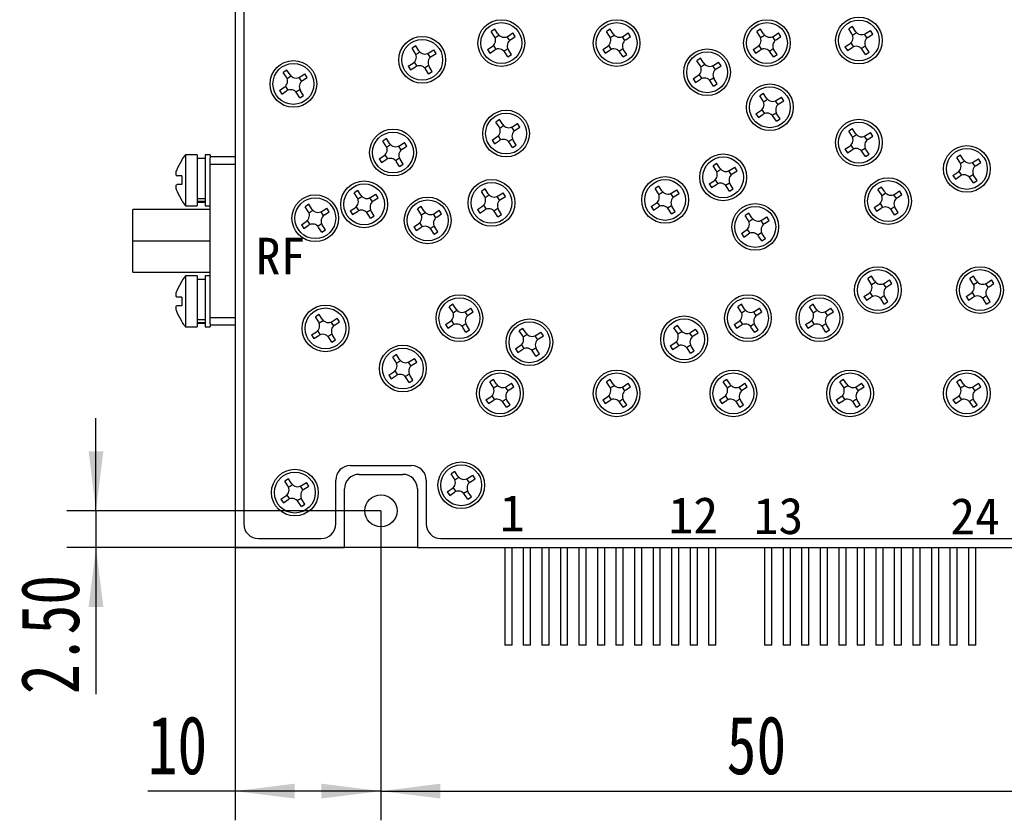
# Model space of a CAD drawing. Header units: millimetres. Extents: x 0 to 420, y 0 to 297.
# Tile 3 of 7: x 83 to 150, y 123 to 178. Entities that reach past the tile are written whole.
import ezdxf

# ---------------------------------------------------------------- set-up
doc = ezdxf.new("R2010")
doc.units = ezdxf.units.MM
doc.layers.add('图框文字', color=7, linetype='Continuous')
doc.styles.add('SLDTEXTSTYLE1', font='hyswlongfangsong.ttf')
doc.styles.get("Standard").update_dxf_attribs({"font": 'hyswlongfangsong.ttf'})
doc.dimstyles.new('SLDDIMSTYLE0', dxfattribs={"dimtxt": 4, "dimasz": 4.08, "dimexe": 0, "dimexo": 0.0625, "dimgap": 1, "dimtad": 2, "dimrnd": 1e-09, "dimzin": 12, "dimdsep": 46, "dimtxsty": 'SLDTEXTSTYLE1', "dimsah": 1, "dimcen": 0.09, "dimadec": 0, "dimazin": 3, "dimtfac": 1, "dimtofl": 0, "dimtmove": 0, "dimatfit": 3, "dimfxl": 1, "dimfrac": 2, "dimtolj": 1, "dimtzin": 12, "dimarcsym": 0})
doc.dimstyles.new('SLDDIMSTYLE1', dxfattribs={"dimtxt": 4, "dimasz": 4.08, "dimexe": 0, "dimexo": 0.0625, "dimgap": 1, "dimtad": 2, "dimrnd": 1e-09, "dimzin": 4, "dimdsep": 46, "dimtxsty": 'SLDTEXTSTYLE1', "dimsah": 1, "dimcen": 0.09, "dimadec": 0, "dimazin": 1, "dimtfac": 1, "dimtmove": 0, "dimatfit": 0, "dimfxl": 1, "dimfrac": 2, "dimtolj": 1, "dimtzin": 12, "dimarcsym": 0})

# ---------------------------------------------------------------- blocks, each defined once
blk = doc.blocks.new('_D_3')
at = {"layer": '图框文字', "transparency": 16777216}
for p, q in [((107.37, 144.013), (107.37, 122.813)), ((157.37, 144.013), (157.37, 122.813)), ((107.37, 124.813), (157.37, 124.813))]:
    blk.add_line(p, q, dxfattribs=at)
for points in [[(107.37, 124.813), (111.45, 124.305), (111.45, 125.321)], [(157.37, 124.813), (153.29, 125.321), (153.29, 124.305)]]:
    blk.add_solid(points, dxfattribs=at)
at = {"layer": '图框文字', "transparency": 16777216, "insert": (131.06, 129.969), "char_height": 4, "attachment_point": 1, "style": 'SLDTEXTSTYLE1'}
blk.add_mtext('50', dxfattribs=at)
blk = doc.blocks.new('_D_5')
at = {"layer": '图框文字', "transparency": 16777216}
for p, q in [((87.842, 144.013), (87.842, 150.363)), ((107.37, 144.013), (85.842, 144.013)), ((87.842, 144.013), (87.842, 141.513)), ((104.87, 141.513), (85.842, 141.513)), ((87.842, 141.513), (87.842, 131.461))]:
    blk.add_line(p, q, dxfattribs=at)
for points in [[(87.842, 144.013), (88.35, 148.093), (87.334, 148.093)], [(87.842, 141.513), (87.334, 137.433), (88.35, 137.433)]]:
    blk.add_solid(points, dxfattribs=at)
at = {"layer": '图框文字', "transparency": 16777216, "insert": (82.685, 131.461), "char_height": 4, "attachment_point": 1, "rotation": 89.99997, "style": 'SLDTEXTSTYLE1'}
blk.add_mtext('2.50', dxfattribs=at)
blk = doc.blocks.new('_D_6')
at = {"layer": '图框文字', "transparency": 16777216}
for p, q in [((107.37, 144.013), (107.37, 122.813)), ((97.37, 141.513), (97.37, 122.813)), ((97.37, 124.813), (91.384, 124.813)), ((107.37, 124.813), (97.37, 124.813))]:
    blk.add_line(p, q, dxfattribs=at)
for points in [[(97.37, 124.813), (101.45, 124.305), (101.45, 125.321)], [(107.37, 124.813), (103.29, 125.321), (103.29, 124.305)]]:
    blk.add_solid(points, dxfattribs=at)
at = {"layer": '图框文字', "transparency": 16777216, "insert": (91.384, 129.969), "char_height": 4, "attachment_point": 1, "style": 'SLDTEXTSTYLE1'}
blk.add_mtext('10', dxfattribs=at)

msp = doc.modelspace()

# ---------------------------------------------------------------- linework, layer by layer
at = {"color": 7, "linetype": 'Continuous', "lineweight": 25}
for p, q in [((97.37, 186.513), (97.37, 141.513)), ((97.97, 184.913), (97.97, 143.113)), ((97.97, 184.913), (97.97, 143.113)), ((115.176, 177.016), (114.925, 176.852)), ((115.139, 176.525), (114.925, 176.852)), ((115.39, 176.689), (115.176, 177.016)), ((123.076, 177.016), (122.825, 176.852)), ((123.039, 176.525), (122.825, 176.852)), ((123.29, 176.689), (123.076, 177.016)), ((133.376, 177.016), (133.125, 176.852)), ((133.339, 176.525), (133.125, 176.852)), ((133.59, 176.689), (133.376, 177.016)), ((139.676, 177.191), (139.425, 177.027)), ((139.639, 176.7), (139.425, 177.027)), ((139.89, 176.864), (139.676, 177.191)), ((139.685, 176.61), (139.953, 176.786)), ((140.582, 176.719), (140.909, 176.932)), ((141.073, 176.681), (140.909, 176.932)), ((115.185, 176.435), (115.453, 176.611)), ((115.993, 176.497), (116.168, 176.229)), ((116.082, 176.544), (116.409, 176.757)), ((116.246, 176.293), (116.573, 176.506)), ((116.573, 176.506), (116.409, 176.757)), ((123.085, 176.435), (123.353, 176.611)), ((123.893, 176.497), (124.068, 176.229)), ((123.982, 176.544), (124.309, 176.757)), ((124.146, 176.293), (124.473, 176.506)), ((124.473, 176.506), (124.309, 176.757)), ((133.385, 176.435), (133.653, 176.611)), ((134.193, 176.497), (134.368, 176.229)), ((134.282, 176.544), (134.609, 176.757)), ((134.446, 176.293), (134.773, 176.506)), ((134.773, 176.506), (134.609, 176.757)), ((140.493, 176.672), (140.668, 176.404)), ((140.746, 176.468), (141.073, 176.681)), ((109.751, 175.866), (109.5, 175.702)), ((109.714, 175.375), (109.5, 175.702)), ((109.965, 175.539), (109.751, 175.866)), ((109.76, 175.285), (110.028, 175.461)), ((110.657, 175.394), (110.984, 175.607)), ((111.148, 175.356), (110.984, 175.607)), ((114.667, 175.619), (114.994, 175.833)), ((114.667, 175.619), (114.831, 175.368)), ((114.831, 175.368), (115.158, 175.582)), ((115.072, 175.896), (115.247, 175.628)), ((115.787, 175.515), (116.055, 175.69)), ((116.064, 175.109), (115.85, 175.436)), ((116.315, 175.273), (116.101, 175.6)), ((122.567, 175.619), (122.894, 175.833)), ((122.567, 175.619), (122.731, 175.368)), ((122.731, 175.368), (123.058, 175.582)), ((122.972, 175.896), (123.147, 175.628)), ((123.687, 175.515), (123.955, 175.69)), ((123.964, 175.109), (123.75, 175.436)), ((124.215, 175.273), (124.001, 175.6)), ((132.867, 175.619), (133.194, 175.833)), ((132.867, 175.619), (133.031, 175.368)), ((133.031, 175.368), (133.358, 175.582)), ((133.272, 175.896), (133.447, 175.628)), ((133.987, 175.515), (134.255, 175.69)), ((134.264, 175.109), (134.05, 175.436)), ((134.515, 175.273), (134.301, 175.6)), ((139.167, 175.794), (139.494, 176.008)), ((139.167, 175.794), (139.331, 175.543)), ((139.331, 175.543), (139.658, 175.757)), ((139.572, 176.071), (139.747, 175.803)), ((140.287, 175.69), (140.555, 175.865)), ((140.564, 175.284), (140.35, 175.611)), ((140.564, 175.284), (140.815, 175.448)), ((140.815, 175.448), (140.601, 175.775)), ((110.568, 175.347), (110.743, 175.079)), ((110.821, 175.143), (111.148, 175.356)), ((116.064, 175.109), (116.315, 175.273)), ((123.964, 175.109), (124.215, 175.273)), ((129.276, 175.016), (129.025, 174.852)), ((129.239, 174.525), (129.025, 174.852)), ((129.49, 174.689), (129.276, 175.016)), ((130.182, 174.544), (130.509, 174.757)), ((130.673, 174.506), (130.509, 174.757)), ((134.264, 175.109), (134.515, 175.273)), ((100.926, 174.216), (100.675, 174.052)), ((101.14, 173.889), (100.926, 174.216)), ((109.242, 174.469), (109.569, 174.683)), ((109.242, 174.469), (109.406, 174.218)), ((109.406, 174.218), (109.733, 174.432)), ((109.647, 174.746), (109.822, 174.478)), ((110.362, 174.365), (110.63, 174.54)), ((110.639, 173.959), (110.425, 174.286)), ((110.639, 173.959), (110.89, 174.123)), ((110.89, 174.123), (110.676, 174.45)), ((129.285, 174.435), (129.553, 174.611)), ((130.093, 174.497), (130.268, 174.229)), ((130.346, 174.293), (130.673, 174.506)), ((100.889, 173.725), (100.675, 174.052)), ((100.935, 173.635), (101.203, 173.811)), ((101.743, 173.697), (101.918, 173.429)), ((101.832, 173.744), (102.159, 173.957)), ((101.996, 173.493), (102.323, 173.706)), ((102.323, 173.706), (102.159, 173.957)), ((128.767, 173.619), (129.094, 173.833)), ((128.767, 173.619), (128.931, 173.368)), ((128.931, 173.368), (129.258, 173.582)), ((129.172, 173.896), (129.347, 173.628)), ((129.887, 173.515), (130.155, 173.69)), ((130.164, 173.109), (129.95, 173.436)), ((130.415, 173.273), (130.201, 173.6)), ((100.417, 172.819), (100.744, 173.033)), ((100.417, 172.819), (100.581, 172.568)), ((100.581, 172.568), (100.908, 172.782)), ((100.822, 173.096), (100.997, 172.828)), ((101.537, 172.715), (101.805, 172.89)), ((102.065, 172.473), (101.851, 172.8)), ((130.164, 173.109), (130.415, 173.273)), ((101.814, 172.309), (101.6, 172.636)), ((101.814, 172.309), (102.065, 172.473)), ((133.576, 172.616), (133.325, 172.452)), ((133.539, 172.125), (133.325, 172.452)), ((133.79, 172.289), (133.576, 172.616)), ((133.585, 172.035), (133.853, 172.211)), ((134.393, 172.097), (134.568, 171.829)), ((134.482, 172.144), (134.809, 172.357)), ((134.646, 171.893), (134.973, 172.106)), ((134.973, 172.106), (134.809, 172.357)), ((133.067, 171.219), (133.394, 171.433)), ((133.472, 171.496), (133.647, 171.228)), ((115.501, 170.816), (115.25, 170.652)), ((115.715, 170.489), (115.501, 170.816)), ((133.067, 171.219), (133.231, 170.968)), ((133.231, 170.968), (133.558, 171.182)), ((134.187, 171.115), (134.455, 171.29)), ((134.464, 170.709), (134.25, 171.036)), ((134.464, 170.709), (134.715, 170.873)), ((134.715, 170.873), (134.501, 171.2)), ((115.464, 170.325), (115.25, 170.652)), ((115.51, 170.235), (115.778, 170.411)), ((116.318, 170.297), (116.493, 170.029)), ((116.407, 170.344), (116.734, 170.557)), ((116.571, 170.093), (116.898, 170.306)), ((116.898, 170.306), (116.734, 170.557)), ((139.676, 170.191), (139.425, 170.027)), ((139.639, 169.7), (139.425, 170.027)), ((139.89, 169.864), (139.676, 170.191)), ((107.751, 169.516), (107.5, 169.352)), ((107.965, 169.189), (107.751, 169.516)), ((114.992, 169.419), (115.319, 169.633)), ((114.992, 169.419), (115.156, 169.168)), ((115.156, 169.168), (115.483, 169.382)), ((115.397, 169.696), (115.572, 169.428)), ((116.112, 169.315), (116.38, 169.49)), ((116.64, 169.073), (116.426, 169.4)), ((139.685, 169.61), (139.953, 169.786)), ((140.493, 169.672), (140.668, 169.404)), ((140.582, 169.719), (140.909, 169.932)), ((140.746, 169.468), (141.073, 169.681)), ((141.073, 169.681), (140.909, 169.932)), ((107.714, 169.025), (107.5, 169.352)), ((107.76, 168.935), (108.028, 169.111)), ((108.568, 168.997), (108.743, 168.729)), ((108.657, 169.044), (108.984, 169.257)), ((108.821, 168.793), (109.148, 169.006)), ((109.148, 169.006), (108.984, 169.257)), ((116.389, 168.909), (116.175, 169.236)), ((116.389, 168.909), (116.64, 169.073)), ((139.167, 168.794), (139.494, 169.008)), ((139.167, 168.794), (139.331, 168.543)), ((139.331, 168.543), (139.658, 168.757)), ((139.572, 169.071), (139.747, 168.803)), ((140.287, 168.69), (140.555, 168.865)), ((140.815, 168.448), (140.601, 168.775)), ((93.732, 168.046), (93.409, 167.463)), ((94.77, 168.413), (93.97, 168.413)), ((93.97, 168.413), (93.97, 166.663)), ((94.77, 168.413), (94.77, 166.663)), ((95.32, 168.163), (94.77, 168.163)), ((95.67, 168.413), (95.32, 168.413)), ((95.32, 168.413), (95.32, 166.663)), ((95.67, 168.413), (95.67, 168.202)), ((97.37, 168.263), (95.67, 168.263)), ((95.67, 167.76), (95.67, 168.202)), ((107.242, 168.119), (107.569, 168.333)), ((107.242, 168.119), (107.406, 167.868)), ((107.406, 167.868), (107.733, 168.082)), ((107.647, 168.396), (107.822, 168.128)), ((108.362, 168.015), (108.63, 168.19)), ((108.89, 167.773), (108.676, 168.1)), ((140.564, 168.284), (140.35, 168.611)), ((140.564, 168.284), (140.815, 168.448)), ((147.076, 168.391), (146.825, 168.227)), ((147.039, 167.9), (146.825, 168.227)), ((147.29, 168.064), (147.076, 168.391)), ((147.982, 167.919), (148.309, 168.132)), ((148.473, 167.881), (148.309, 168.132)), ((95.67, 157.265), (95.67, 167.76)), ((95.67, 167.76), (97.37, 167.76)), ((108.639, 167.609), (108.425, 167.936)), ((108.639, 167.609), (108.89, 167.773)), ((130.376, 167.816), (130.125, 167.652)), ((130.339, 167.325), (130.125, 167.652)), ((130.59, 167.489), (130.376, 167.816)), ((130.385, 167.235), (130.653, 167.411)), ((131.282, 167.344), (131.609, 167.557)), ((131.773, 167.306), (131.609, 167.557)), ((147.085, 167.81), (147.353, 167.986)), ((147.893, 167.872), (148.068, 167.604)), ((148.146, 167.668), (148.473, 167.881)), ((93.732, 166.963), (93.409, 166.963)), ((93.97, 166.663), (93.97, 164.913)), ((94.77, 166.663), (94.77, 164.913)), ((95.32, 166.663), (95.32, 164.913)), ((130.272, 166.696), (130.447, 166.428)), ((131.193, 167.297), (131.368, 167.029)), ((131.446, 167.093), (131.773, 167.306)), ((146.567, 166.994), (146.894, 167.208)), ((146.567, 166.994), (146.731, 166.743)), ((146.731, 166.743), (147.058, 166.957)), ((146.972, 167.271), (147.147, 167.003)), ((147.687, 166.89), (147.955, 167.065)), ((147.964, 166.484), (147.75, 166.811)), ((148.215, 166.648), (148.001, 166.975)), ((93.732, 166.363), (93.409, 166.363)), ((114.501, 166.066), (114.25, 165.902)), ((114.715, 165.739), (114.501, 166.066)), ((126.401, 166.266), (126.15, 166.102)), ((126.364, 165.775), (126.15, 166.102)), ((126.615, 165.939), (126.401, 166.266)), ((127.307, 165.794), (127.634, 166.007)), ((127.798, 165.756), (127.634, 166.007)), ((129.867, 166.419), (130.194, 166.633)), ((129.867, 166.419), (130.031, 166.168)), ((130.031, 166.168), (130.358, 166.382)), ((130.987, 166.315), (131.255, 166.49)), ((131.264, 165.909), (131.05, 166.236)), ((131.264, 165.909), (131.515, 166.073)), ((131.515, 166.073), (131.301, 166.4)), ((141.676, 166.191), (141.425, 166.027)), ((141.639, 165.7), (141.425, 166.027)), ((141.89, 165.864), (141.676, 166.191)), ((147.964, 166.484), (148.215, 166.648)), ((93.409, 165.863), (93.732, 165.279)), ((94.77, 165.423), (95.32, 165.423)), ((105.776, 165.966), (105.525, 165.802)), ((105.739, 165.475), (105.525, 165.802)), ((105.99, 165.639), (105.776, 165.966)), ((105.785, 165.385), (106.053, 165.561)), ((106.593, 165.447), (106.768, 165.179)), ((106.682, 165.494), (107.009, 165.707)), ((106.846, 165.243), (107.173, 165.456)), ((107.173, 165.456), (107.009, 165.707)), ((114.464, 165.575), (114.25, 165.902)), ((114.51, 165.485), (114.778, 165.661)), ((115.318, 165.547), (115.493, 165.279)), ((115.407, 165.594), (115.734, 165.807)), ((115.571, 165.343), (115.898, 165.556)), ((115.898, 165.556), (115.734, 165.807)), ((126.41, 165.685), (126.678, 165.861)), ((127.218, 165.747), (127.393, 165.479)), ((127.471, 165.543), (127.798, 165.756)), ((141.685, 165.61), (141.953, 165.786)), ((142.493, 165.672), (142.668, 165.404)), ((142.582, 165.719), (142.909, 165.932)), ((142.746, 165.468), (143.073, 165.681)), ((143.073, 165.681), (142.909, 165.932)), ((95.67, 164.663), (90.37, 164.663)), ((90.37, 162.513), (90.37, 164.663)), ((93.732, 165.279), (93.731, 165.278)), ((93.97, 164.913), (94.77, 164.913)), ((95.32, 165.202), (94.77, 165.202)), ((94.77, 165.163), (95.32, 165.163)), ((95.32, 164.913), (95.67, 164.913)), ((102.426, 165.016), (102.175, 164.852)), ((102.389, 164.525), (102.175, 164.852)), ((102.64, 164.689), (102.426, 165.016)), ((103.332, 164.544), (103.659, 164.757)), ((103.823, 164.506), (103.659, 164.757)), ((105.267, 164.569), (105.594, 164.783)), ((105.672, 164.846), (105.847, 164.578)), ((106.387, 164.465), (106.655, 164.64)), ((110.126, 164.866), (109.875, 164.702)), ((110.089, 164.375), (109.875, 164.702)), ((110.34, 164.539), (110.126, 164.866)), ((113.992, 164.669), (114.319, 164.883)), ((113.992, 164.669), (114.156, 164.418)), ((114.156, 164.418), (114.483, 164.632)), ((114.397, 164.946), (114.572, 164.678)), ((115.112, 164.565), (115.38, 164.74)), ((115.64, 164.323), (115.426, 164.65)), ((125.892, 164.869), (126.219, 165.083)), ((125.892, 164.869), (126.056, 164.618)), ((126.056, 164.618), (126.383, 164.832)), ((126.297, 165.146), (126.472, 164.878)), ((127.012, 164.765), (127.28, 164.94)), ((127.289, 164.359), (127.075, 164.686)), ((127.54, 164.523), (127.326, 164.85)), ((141.167, 164.794), (141.494, 165.008)), ((141.167, 164.794), (141.331, 164.543)), ((141.331, 164.543), (141.658, 164.757)), ((141.572, 165.071), (141.747, 164.803)), ((142.287, 164.69), (142.555, 164.865)), ((142.815, 164.448), (142.601, 164.775)), ((102.435, 164.435), (102.703, 164.611)), ((103.243, 164.497), (103.418, 164.229)), ((103.496, 164.293), (103.823, 164.506)), ((105.267, 164.569), (105.431, 164.318)), ((105.431, 164.318), (105.758, 164.532)), ((106.664, 164.059), (106.45, 164.386)), ((106.664, 164.059), (106.915, 164.223)), ((106.915, 164.223), (106.701, 164.55)), ((110.135, 164.285), (110.403, 164.461)), ((110.943, 164.347), (111.118, 164.079)), ((111.032, 164.394), (111.359, 164.607)), ((111.196, 164.143), (111.523, 164.356)), ((111.523, 164.356), (111.359, 164.607)), ((115.389, 164.159), (115.175, 164.486)), ((115.389, 164.159), (115.64, 164.323)), ((127.289, 164.359), (127.54, 164.523)), ((132.576, 164.416), (132.325, 164.252)), ((132.539, 163.925), (132.325, 164.252)), ((132.79, 164.089), (132.576, 164.416)), ((132.585, 163.835), (132.853, 164.011)), ((133.482, 163.944), (133.809, 164.157)), ((133.973, 163.906), (133.809, 164.157)), ((142.564, 164.284), (142.35, 164.611)), ((142.564, 164.284), (142.815, 164.448)), ((101.917, 163.619), (102.244, 163.833)), ((101.917, 163.619), (102.081, 163.368)), ((102.081, 163.368), (102.408, 163.582)), ((102.322, 163.896), (102.497, 163.628)), ((103.037, 163.515), (103.305, 163.69)), ((103.314, 163.109), (103.1, 163.436)), ((103.565, 163.273), (103.351, 163.6)), ((109.617, 163.469), (109.944, 163.683)), ((109.617, 163.469), (109.781, 163.218)), ((109.781, 163.218), (110.108, 163.432)), ((110.022, 163.746), (110.197, 163.478)), ((110.737, 163.365), (111.005, 163.54)), ((111.014, 162.959), (110.8, 163.286)), ((111.265, 163.123), (111.051, 163.45)), ((132.472, 163.296), (132.647, 163.028)), ((133.393, 163.897), (133.568, 163.629)), ((133.646, 163.693), (133.973, 163.906)), ((103.314, 163.109), (103.565, 163.273)), ((111.014, 162.959), (111.265, 163.123)), ((132.067, 163.019), (132.394, 163.233)), ((132.067, 163.019), (132.231, 162.768)), ((132.231, 162.768), (132.558, 162.982)), ((133.187, 162.915), (133.455, 163.09)), ((133.464, 162.509), (133.25, 162.836)), ((133.464, 162.509), (133.715, 162.673)), ((133.715, 162.673), (133.501, 163)), ((90.37, 162.513), (95.67, 162.513)), ((90.37, 160.363), (90.37, 162.513)), ((90.37, 160.363), (95.67, 160.363)), ((94.77, 160.113), (93.97, 160.113)), ((93.97, 160.113), (93.97, 158.363)), ((94.77, 160.113), (94.77, 158.363)), ((95.67, 160.113), (95.32, 160.113)), ((95.32, 160.113), (95.32, 158.363)), ((140.976, 160.091), (140.725, 159.927)), ((140.939, 159.6), (140.725, 159.927)), ((141.19, 159.764), (140.976, 160.091)), ((147.976, 160.091), (147.725, 159.927)), ((147.939, 159.6), (147.725, 159.927)), ((148.19, 159.764), (147.976, 160.091)), ((93.732, 159.746), (93.409, 159.163)), ((95.32, 159.863), (94.77, 159.863)), ((140.985, 159.51), (141.253, 159.686)), ((141.793, 159.572), (141.968, 159.304)), ((141.882, 159.619), (142.209, 159.832)), ((142.046, 159.368), (142.373, 159.581)), ((142.373, 159.581), (142.209, 159.832)), ((147.985, 159.51), (148.253, 159.686)), ((148.793, 159.572), (148.968, 159.304)), ((148.882, 159.619), (149.209, 159.832)), ((149.046, 159.368), (149.373, 159.581)), ((149.373, 159.581), (149.209, 159.832)), ((93.732, 158.663), (93.409, 158.663)), ((140.467, 158.694), (140.794, 158.908)), ((140.467, 158.694), (140.631, 158.443)), ((140.631, 158.443), (140.958, 158.657)), ((140.872, 158.971), (141.047, 158.703)), ((141.587, 158.59), (141.855, 158.765)), ((142.115, 158.348), (141.901, 158.675)), ((147.467, 158.694), (147.794, 158.908)), ((147.467, 158.694), (147.631, 158.443)), ((147.631, 158.443), (147.958, 158.657)), ((147.872, 158.971), (148.047, 158.703)), ((148.587, 158.59), (148.855, 158.765)), ((149.115, 158.348), (148.901, 158.675)), ((93.732, 158.063), (93.409, 158.063)), ((93.97, 158.363), (93.97, 156.613)), ((94.77, 158.363), (94.77, 156.613)), ((95.32, 158.363), (95.32, 156.613)), ((112.301, 158.166), (112.05, 158.002)), ((112.264, 157.675), (112.05, 158.002)), ((112.515, 157.839), (112.301, 158.166)), ((113.207, 157.694), (113.534, 157.907)), ((113.698, 157.656), (113.534, 157.907)), ((132.076, 158.166), (131.825, 158.002)), ((132.039, 157.675), (131.825, 158.002)), ((132.29, 157.839), (132.076, 158.166)), ((132.982, 157.694), (133.309, 157.907)), ((133.473, 157.656), (133.309, 157.907)), ((136.976, 158.166), (136.725, 158.002)), ((136.939, 157.675), (136.725, 158.002)), ((137.19, 157.839), (136.976, 158.166)), ((137.882, 157.694), (138.209, 157.907)), ((138.373, 157.656), (138.209, 157.907)), ((141.864, 158.184), (141.65, 158.511)), ((141.864, 158.184), (142.115, 158.348)), ((148.864, 158.184), (148.65, 158.511)), ((148.864, 158.184), (149.115, 158.348)), ((93.409, 157.563), (93.732, 156.979)), ((95.67, 157.265), (97.37, 157.265)), ((95.67, 156.823), (95.67, 157.265)), ((103.126, 157.466), (102.875, 157.302)), ((103.089, 156.975), (102.875, 157.302)), ((103.34, 157.139), (103.126, 157.466)), ((104.032, 156.994), (104.359, 157.207)), ((104.523, 156.956), (104.359, 157.207)), ((112.31, 157.585), (112.578, 157.761)), ((113.118, 157.647), (113.293, 157.379)), ((113.371, 157.443), (113.698, 157.656)), ((132.085, 157.585), (132.353, 157.761)), ((132.893, 157.647), (133.068, 157.379)), ((133.146, 157.443), (133.473, 157.656)), ((136.985, 157.585), (137.253, 157.761)), ((137.793, 157.647), (137.968, 157.379)), ((138.046, 157.443), (138.373, 157.656)), ((93.732, 156.979), (93.731, 156.978)), ((93.97, 156.613), (94.77, 156.613)), ((94.77, 157.123), (95.32, 157.123)), ((95.32, 156.902), (94.77, 156.902)), ((94.77, 156.863), (95.32, 156.863)), ((95.32, 156.613), (95.67, 156.613)), ((95.67, 156.823), (95.67, 156.613)), ((95.67, 156.763), (97.37, 156.763)), ((103.135, 156.885), (103.403, 157.061)), ((103.943, 156.947), (104.118, 156.679)), ((104.196, 156.743), (104.523, 156.956)), ((111.792, 156.769), (112.119, 156.983)), ((111.792, 156.769), (111.956, 156.518)), ((111.956, 156.518), (112.283, 156.732)), ((112.197, 157.046), (112.372, 156.778)), ((112.912, 156.665), (113.18, 156.84)), ((113.189, 156.259), (112.975, 156.586)), ((113.44, 156.423), (113.226, 156.75)), ((127.701, 156.716), (127.45, 156.552)), ((127.664, 156.225), (127.45, 156.552)), ((127.915, 156.389), (127.701, 156.716)), ((131.567, 156.769), (131.894, 156.983)), ((131.567, 156.769), (131.731, 156.518)), ((131.731, 156.518), (132.058, 156.732)), ((131.972, 157.046), (132.147, 156.778)), ((132.687, 156.665), (132.955, 156.84)), ((132.964, 156.259), (132.75, 156.586)), ((133.215, 156.423), (133.001, 156.75)), ((136.467, 156.769), (136.794, 156.983)), ((136.467, 156.769), (136.631, 156.518)), ((136.631, 156.518), (136.958, 156.732)), ((136.872, 157.046), (137.047, 156.778)), ((137.587, 156.665), (137.855, 156.84)), ((137.864, 156.259), (137.65, 156.586)), ((138.115, 156.423), (137.901, 156.75)), ((102.617, 156.069), (102.944, 156.283)), ((102.617, 156.069), (102.781, 155.818)), ((102.781, 155.818), (103.108, 156.032)), ((103.022, 156.346), (103.197, 156.078)), ((103.737, 155.965), (104.005, 156.14)), ((104.014, 155.559), (103.8, 155.886)), ((104.265, 155.723), (104.051, 156.05)), ((113.189, 156.259), (113.44, 156.423)), ((117.101, 156.516), (116.85, 156.352)), ((117.064, 156.025), (116.85, 156.352)), ((117.315, 156.189), (117.101, 156.516)), ((117.11, 155.935), (117.378, 156.111)), ((117.918, 155.997), (118.093, 155.729)), ((118.007, 156.044), (118.334, 156.257)), ((118.171, 155.793), (118.498, 156.006)), ((118.498, 156.006), (118.334, 156.257)), ((127.71, 156.135), (127.978, 156.311)), ((128.518, 156.197), (128.693, 155.929)), ((128.607, 156.244), (128.934, 156.457)), ((128.771, 155.993), (129.098, 156.206)), ((129.098, 156.206), (128.934, 156.457)), ((132.964, 156.259), (133.215, 156.423)), ((137.864, 156.259), (138.115, 156.423)), ((104.014, 155.559), (104.265, 155.723)), ((116.592, 155.119), (116.919, 155.333)), ((116.997, 155.396), (117.172, 155.128)), ((117.712, 155.015), (117.98, 155.19)), ((127.192, 155.319), (127.519, 155.533)), ((127.192, 155.319), (127.356, 155.068)), ((127.356, 155.068), (127.683, 155.282)), ((127.597, 155.596), (127.772, 155.328)), ((128.312, 155.215), (128.58, 155.39)), ((128.84, 154.973), (128.626, 155.3)), ((108.426, 154.716), (108.175, 154.552)), ((108.389, 154.225), (108.175, 154.552)), ((108.64, 154.389), (108.426, 154.716)), ((116.592, 155.119), (116.756, 154.868)), ((116.756, 154.868), (117.083, 155.082)), ((117.989, 154.609), (117.775, 154.936)), ((117.989, 154.609), (118.24, 154.773)), ((118.24, 154.773), (118.026, 155.1)), ((128.589, 154.809), (128.375, 155.136)), ((128.589, 154.809), (128.84, 154.973)), ((108.435, 154.135), (108.703, 154.311)), ((109.243, 154.197), (109.418, 153.929)), ((109.332, 154.244), (109.659, 154.457)), ((109.496, 153.993), (109.823, 154.206)), ((109.823, 154.206), (109.659, 154.457)), ((107.917, 153.319), (108.244, 153.533)), ((107.917, 153.319), (108.081, 153.068)), ((108.081, 153.068), (108.408, 153.282)), ((108.322, 153.596), (108.497, 153.328)), ((109.037, 153.215), (109.305, 153.39)), ((109.565, 152.973), (109.351, 153.3)), ((109.314, 152.809), (109.1, 153.136)), ((109.314, 152.809), (109.565, 152.973)), ((115.076, 153.016), (114.825, 152.852)), ((115.039, 152.525), (114.825, 152.852)), ((115.29, 152.689), (115.076, 153.016)), ((115.085, 152.435), (115.353, 152.611)), ((115.893, 152.497), (116.068, 152.229)), ((115.982, 152.544), (116.309, 152.757)), ((116.146, 152.293), (116.473, 152.506)), ((116.473, 152.506), (116.309, 152.757)), ((123.076, 153.016), (122.825, 152.852)), ((123.039, 152.525), (122.825, 152.852)), ((123.29, 152.689), (123.076, 153.016)), ((123.085, 152.435), (123.353, 152.611)), ((123.893, 152.497), (124.068, 152.229)), ((123.982, 152.544), (124.309, 152.757)), ((124.146, 152.293), (124.473, 152.506)), ((124.473, 152.506), (124.309, 152.757)), ((131.076, 153.016), (130.825, 152.852)), ((131.039, 152.525), (130.825, 152.852)), ((131.29, 152.689), (131.076, 153.016)), ((131.085, 152.435), (131.353, 152.611)), ((131.893, 152.497), (132.068, 152.229)), ((131.982, 152.544), (132.309, 152.757)), ((132.146, 152.293), (132.473, 152.506)), ((132.473, 152.506), (132.309, 152.757)), ((139.076, 153.016), (138.825, 152.852)), ((139.039, 152.525), (138.825, 152.852)), ((139.29, 152.689), (139.076, 153.016)), ((139.085, 152.435), (139.353, 152.611)), ((139.893, 152.497), (140.068, 152.229)), ((139.982, 152.544), (140.309, 152.757)), ((140.146, 152.293), (140.473, 152.506)), ((140.473, 152.506), (140.309, 152.757)), ((147.076, 153.016), (146.825, 152.852)), ((147.039, 152.525), (146.825, 152.852)), ((147.29, 152.689), (147.076, 153.016)), ((147.085, 152.435), (147.353, 152.611)), ((147.893, 152.497), (148.068, 152.229)), ((147.982, 152.544), (148.309, 152.757)), ((148.146, 152.293), (148.473, 152.506)), ((148.473, 152.506), (148.309, 152.757)), ((114.567, 151.619), (114.894, 151.833)), ((114.972, 151.896), (115.147, 151.628)), ((122.567, 151.619), (122.894, 151.833)), ((122.972, 151.896), (123.147, 151.628)), ((130.567, 151.619), (130.894, 151.833)), ((130.972, 151.896), (131.147, 151.628)), ((138.567, 151.619), (138.894, 151.833)), ((138.972, 151.896), (139.147, 151.628)), ((146.567, 151.619), (146.894, 151.833)), ((146.972, 151.896), (147.147, 151.628)), ((114.567, 151.619), (114.731, 151.368)), ((114.731, 151.368), (115.058, 151.582)), ((115.687, 151.515), (115.955, 151.69)), ((115.964, 151.109), (115.75, 151.436)), ((115.964, 151.109), (116.215, 151.273)), ((116.215, 151.273), (116.001, 151.6)), ((122.567, 151.619), (122.731, 151.368)), ((122.731, 151.368), (123.058, 151.582)), ((123.687, 151.515), (123.955, 151.69)), ((123.964, 151.109), (123.75, 151.436)), ((123.964, 151.109), (124.215, 151.273)), ((124.215, 151.273), (124.001, 151.6)), ((130.567, 151.619), (130.731, 151.368)), ((130.731, 151.368), (131.058, 151.582)), ((131.687, 151.515), (131.955, 151.69)), ((131.964, 151.109), (131.75, 151.436)), ((131.964, 151.109), (132.215, 151.273)), ((132.215, 151.273), (132.001, 151.6)), ((138.567, 151.619), (138.731, 151.368)), ((138.731, 151.368), (139.058, 151.582)), ((139.687, 151.515), (139.955, 151.69)), ((139.964, 151.109), (139.75, 151.436)), ((139.964, 151.109), (140.215, 151.273)), ((140.215, 151.273), (140.001, 151.6)), ((146.567, 151.619), (146.731, 151.368)), ((146.731, 151.368), (147.058, 151.582)), ((147.687, 151.515), (147.955, 151.69)), ((147.964, 151.109), (147.75, 151.436)), ((147.964, 151.109), (148.215, 151.273)), ((148.215, 151.273), (148.001, 151.6)), ((105.27, 147.113), (109.47, 147.113)), ((105.27, 147.113), (109.47, 147.113)), ((105.87, 146.513), (108.87, 146.513)), ((112.426, 146.72), (112.175, 146.556)), ((112.389, 146.228), (112.175, 146.556)), ((112.64, 146.393), (112.426, 146.72)), ((113.332, 146.247), (113.659, 146.461)), ((113.823, 146.21), (113.659, 146.461)), ((101.026, 146.216), (100.775, 146.052)), ((100.989, 145.725), (100.775, 146.052)), ((101.24, 145.889), (101.026, 146.216)), ((101.035, 145.635), (101.303, 145.811)), ((101.932, 145.744), (102.259, 145.957)), ((102.423, 145.706), (102.259, 145.957)), ((104.27, 143.113), (104.27, 146.113)), ((104.27, 143.113), (104.27, 146.113)), ((110.47, 146.113), (110.47, 143.113)), ((110.47, 146.113), (110.47, 143.113)), ((112.435, 146.139), (112.703, 146.314)), ((113.243, 146.201), (113.418, 145.933)), ((113.496, 145.996), (113.823, 146.21)), ((100.922, 145.096), (101.097, 144.828)), ((101.843, 145.697), (102.018, 145.429)), ((102.096, 145.493), (102.423, 145.706)), ((104.87, 141.513), (104.87, 145.513)), ((109.87, 145.513), (109.87, 141.513)), ((111.917, 145.323), (112.244, 145.536)), ((111.917, 145.323), (112.081, 145.072)), ((112.081, 145.072), (112.408, 145.285)), ((112.322, 145.6), (112.497, 145.332)), ((113.037, 145.218), (113.305, 145.393)), ((113.314, 144.813), (113.1, 145.14)), ((113.565, 144.977), (113.351, 145.304)), ((100.517, 144.819), (100.844, 145.033)), ((100.517, 144.819), (100.681, 144.568)), ((100.681, 144.568), (101.008, 144.782)), ((101.637, 144.715), (101.905, 144.89)), ((101.914, 144.309), (101.7, 144.636)), ((101.914, 144.309), (102.165, 144.473)), ((102.165, 144.473), (101.951, 144.8)), ((113.314, 144.813), (113.565, 144.977)), ((98.97, 142.113), (103.27, 142.113)), ((98.97, 142.113), (103.27, 142.113)), ((111.47, 142.113), (153.27, 142.113)), ((111.47, 142.113), (153.27, 142.113)), ((97.37, 141.513), (104.87, 141.513)), ((109.87, 141.513), (104.87, 141.513)), ((109.87, 141.513), (154.87, 141.513)), ((115.853, 141.513), (115.853, 134.813)), ((116.353, 134.813), (116.353, 141.513)), ((117.123, 141.513), (117.123, 134.813)), ((117.623, 134.813), (117.623, 141.513)), ((118.393, 141.513), (118.393, 134.813)), ((118.893, 134.813), (118.893, 141.513)), ((119.663, 141.513), (119.663, 134.813)), ((120.163, 134.813), (120.163, 141.513)), ((120.933, 141.513), (120.933, 134.813)), ((121.433, 134.813), (121.433, 141.513)), ((122.203, 141.513), (122.203, 134.813)), ((122.703, 134.813), (122.703, 141.513)), ((123.473, 141.513), (123.473, 134.813)), ((123.973, 134.813), (123.973, 141.513)), ((124.743, 141.513), (124.743, 134.813)), ((125.243, 134.813), (125.243, 141.513)), ((126.013, 141.513), (126.013, 134.813)), ((126.513, 134.813), (126.513, 141.513)), ((127.283, 141.513), (127.283, 134.813)), ((127.783, 134.813), (127.783, 141.513)), ((128.553, 141.513), (128.553, 134.813)), ((129.053, 134.813), (129.053, 141.513)), ((129.823, 141.513), (129.823, 134.813)), ((130.323, 134.813), (130.323, 141.513)), ((133.658, 141.513), (133.658, 134.813)), ((134.158, 134.813), (134.158, 141.513)), ((134.928, 141.513), (134.928, 134.813)), ((135.428, 134.813), (135.428, 141.513)), ((136.198, 141.513), (136.198, 134.813)), ((136.698, 134.813), (136.698, 141.513)), ((137.468, 141.513), (137.468, 134.813)), ((137.968, 134.813), (137.968, 141.513)), ((138.738, 141.513), (138.738, 134.813)), ((139.238, 134.813), (139.238, 141.513)), ((140.008, 141.513), (140.008, 134.813)), ((140.508, 134.813), (140.508, 141.513)), ((141.278, 141.513), (141.278, 134.813)), ((141.778, 134.813), (141.778, 141.513)), ((142.548, 141.513), (142.548, 134.813)), ((143.048, 134.813), (143.048, 141.513)), ((143.818, 141.513), (143.818, 134.813)), ((144.318, 134.813), (144.318, 141.513)), ((145.088, 141.513), (145.088, 134.813)), ((145.588, 134.813), (145.588, 141.513)), ((146.358, 141.513), (146.358, 134.813)), ((146.858, 134.813), (146.858, 141.513)), ((147.628, 141.513), (147.628, 134.813)), ((148.128, 134.813), (148.128, 141.513)), ((116.353, 134.813), (115.853, 134.813)), ((117.623, 134.813), (117.123, 134.813)), ((118.893, 134.813), (118.393, 134.813)), ((120.163, 134.813), (119.663, 134.813)), ((121.433, 134.813), (120.933, 134.813)), ((122.703, 134.813), (122.203, 134.813)), ((123.973, 134.813), (123.473, 134.813)), ((125.243, 134.813), (124.743, 134.813)), ((126.513, 134.813), (126.013, 134.813)), ((127.783, 134.813), (127.283, 134.813)), ((129.053, 134.813), (128.553, 134.813)), ((130.323, 134.813), (129.823, 134.813)), ((134.158, 134.813), (133.658, 134.813)), ((135.428, 134.813), (134.928, 134.813)), ((136.698, 134.813), (136.198, 134.813)), ((137.968, 134.813), (137.468, 134.813)), ((139.238, 134.813), (138.738, 134.813)), ((140.508, 134.813), (140.008, 134.813)), ((141.778, 134.813), (141.278, 134.813)), ((143.048, 134.813), (142.548, 134.813)), ((144.318, 134.813), (143.818, 134.813)), ((145.588, 134.813), (145.088, 134.813)), ((146.858, 134.813), (146.358, 134.813)), ((148.128, 134.813), (147.628, 134.813))]:
    msp.add_line(p, q, dxfattribs=at)
for centre, radius in [((115.62, 176.063), 1.6), ((115.62, 176.063), 1.4), ((123.52, 176.063), 1.6), ((123.52, 176.063), 1.4), ((133.82, 176.063), 1.6), ((133.82, 176.063), 1.4), ((140.12, 176.238), 1.6), ((140.12, 176.238), 1.4), ((110.195, 174.913), 1.6), ((110.195, 174.913), 1.4), ((129.72, 174.063), 1.6), ((129.72, 174.063), 1.4), ((101.37, 173.263), 1.6), ((101.37, 173.263), 1.4), ((134.02, 171.663), 1.6), ((134.02, 171.663), 1.4), ((115.945, 169.863), 1.6), ((115.945, 169.863), 1.4), ((140.12, 169.238), 1.6), ((108.195, 168.563), 1.6), ((140.12, 169.238), 1.4), ((108.195, 168.563), 1.4), ((147.52, 167.438), 1.6), ((147.52, 167.438), 1.4), ((130.82, 166.863), 1.6), ((130.82, 166.863), 1.4), ((114.945, 165.113), 1.6), ((126.845, 165.313), 1.6), ((126.845, 165.313), 1.4), ((142.12, 165.238), 1.6), ((106.22, 165.013), 1.6), ((106.22, 165.013), 1.4), ((114.945, 165.113), 1.4), ((142.12, 165.238), 1.4), ((102.87, 164.063), 1.6), ((102.87, 164.063), 1.4), ((110.57, 163.913), 1.6), ((110.57, 163.913), 1.4), ((133.02, 163.463), 1.6), ((133.02, 163.463), 1.4), ((141.42, 159.138), 1.6), ((148.42, 159.138), 1.6), ((141.42, 159.138), 1.4), ((148.42, 159.138), 1.4), ((112.745, 157.213), 1.6), ((112.745, 157.213), 1.4), ((132.52, 157.213), 1.6), ((132.52, 157.213), 1.4), ((137.42, 157.213), 1.6), ((137.42, 157.213), 1.4), ((103.57, 156.513), 1.6), ((103.57, 156.513), 1.4), ((128.145, 155.763), 1.6), ((117.545, 155.563), 1.6), ((117.545, 155.563), 1.4), ((128.145, 155.763), 1.4), ((108.87, 153.763), 1.6), ((108.87, 153.763), 1.4), ((115.52, 152.063), 1.6), ((115.52, 152.063), 1.4), ((123.52, 152.063), 1.6), ((123.52, 152.063), 1.4), ((131.52, 152.063), 1.6), ((131.52, 152.063), 1.4), ((139.52, 152.063), 1.6), ((139.52, 152.063), 1.4), ((147.52, 152.063), 1.6), ((147.52, 152.063), 1.4), ((112.87, 145.766), 1.6), ((112.87, 145.766), 1.4), ((101.47, 145.263), 1.6), ((101.47, 145.263), 1.4), ((107.37, 144.013), 1.1)]:
    msp.add_circle(centre, radius, dxfattribs=at)
for centre, radius, start, end in [((140.309, 177.137), 0.5, 213.15762, 303.15762), ((114.72, 176.251), 0.5, 303.15762, 33.15762), ((115.809, 176.962), 0.5, 213.15762, 303.15762), ((116.52, 175.874), 0.5, 123.15762, 213.15762), ((122.62, 176.251), 0.5, 303.15762, 33.15762), ((123.709, 176.962), 0.5, 213.15762, 303.15762), ((124.42, 175.874), 0.5, 123.15762, 213.15762), ((132.92, 176.251), 0.5, 303.15762, 33.15762), ((134.009, 176.962), 0.5, 213.15762, 303.15762), ((134.72, 175.874), 0.5, 123.15762, 213.15762), ((139.22, 176.426), 0.5, 303.15762, 33.15762), ((141.02, 176.049), 0.5, 123.15762, 213.15762), ((110.384, 175.812), 0.5, 213.15762, 303.15762), ((115.431, 175.163), 0.5, 33.15762, 123.15762), ((123.331, 175.163), 0.5, 33.15762, 123.15762), ((133.631, 175.163), 0.5, 33.15762, 123.15762), ((139.931, 175.338), 0.5, 33.15762, 123.15762), ((109.295, 175.101), 0.5, 303.15762, 33.15762), ((111.095, 174.724), 0.5, 123.15762, 213.15762), ((110.006, 174.013), 0.5, 33.15762, 123.15762), ((128.82, 174.251), 0.5, 303.15762, 33.15762), ((129.909, 174.962), 0.5, 213.15762, 303.15762), ((130.62, 173.874), 0.5, 123.15762, 213.15762), ((100.47, 173.451), 0.5, 303.15762, 33.15762), ((101.559, 174.162), 0.5, 213.15762, 303.15762), ((102.27, 173.074), 0.5, 123.15762, 213.15762), ((129.531, 173.163), 0.5, 33.15762, 123.15762), ((101.181, 172.363), 0.5, 33.15762, 123.15762), ((133.12, 171.851), 0.5, 303.15762, 33.15762), ((134.209, 172.562), 0.5, 213.15762, 303.15762), ((134.92, 171.474), 0.5, 123.15762, 213.15762), ((133.831, 170.763), 0.5, 33.15762, 123.15762), ((115.045, 170.051), 0.5, 303.15762, 33.15762), ((116.134, 170.762), 0.5, 213.15762, 303.15762), ((116.845, 169.674), 0.5, 123.15762, 213.15762), ((115.756, 168.963), 0.5, 33.15762, 123.15762), ((139.22, 169.426), 0.5, 303.15762, 33.15762), ((140.309, 170.137), 0.5, 213.15762, 303.15762), ((141.02, 169.049), 0.5, 123.15762, 213.15762), ((107.295, 168.751), 0.5, 303.15762, 33.15762), ((108.384, 169.462), 0.5, 213.15762, 303.15762), ((109.095, 168.374), 0.5, 123.15762, 213.15762), ((139.931, 168.338), 0.5, 33.15762, 123.15762), ((98.296, 165.081), 5.46, 142.40156, 146.97349), ((108.006, 167.663), 0.5, 33.15762, 123.15762), ((147.709, 168.337), 0.5, 213.15762, 303.15762), ((131.009, 167.762), 0.5, 213.15762, 303.15762), ((146.62, 167.626), 0.5, 303.15762, 33.15762), ((148.42, 167.249), 0.5, 123.15762, 213.15762), ((129.92, 167.051), 0.5, 303.15762, 33.15762), ((131.72, 166.674), 0.5, 123.15762, 213.15762), ((147.331, 166.538), 0.5, 33.15762, 123.15762), ((130.631, 165.963), 0.5, 33.15762, 123.15762), ((105.32, 165.201), 0.5, 303.15762, 33.15762), ((106.409, 165.912), 0.5, 213.15762, 303.15762), ((114.045, 165.301), 0.5, 303.15762, 33.15762), ((115.134, 166.012), 0.5, 213.15762, 303.15762), ((115.845, 164.924), 0.5, 123.15762, 213.15762), ((125.945, 165.501), 0.5, 303.15762, 33.15762), ((127.034, 166.212), 0.5, 213.15762, 303.15762), ((127.745, 165.124), 0.5, 123.15762, 213.15762), ((141.22, 165.426), 0.5, 303.15762, 33.15762), ((142.309, 166.137), 0.5, 213.15762, 303.15762), ((143.02, 165.049), 0.5, 123.15762, 213.15762), ((98.296, 168.244), 5.46, 212.9874, 217.59844), ((103.059, 164.962), 0.5, 213.15762, 303.15762), ((107.12, 164.824), 0.5, 123.15762, 213.15762), ((114.756, 164.213), 0.5, 33.15762, 123.15762), ((126.656, 164.413), 0.5, 33.15762, 123.15762), ((141.931, 164.338), 0.5, 33.15762, 123.15762), ((101.97, 164.251), 0.5, 303.15762, 33.15762), ((103.77, 163.874), 0.5, 123.15762, 213.15762), ((106.031, 164.113), 0.5, 33.15762, 123.15762), ((109.67, 164.101), 0.5, 303.15762, 33.15762), ((110.759, 164.812), 0.5, 213.15762, 303.15762), ((111.47, 163.724), 0.5, 123.15762, 213.15762), ((133.209, 164.362), 0.5, 213.15762, 303.15762), ((102.681, 163.163), 0.5, 33.15762, 123.15762), ((110.381, 163.013), 0.5, 33.15762, 123.15762), ((132.12, 163.651), 0.5, 303.15762, 33.15762), ((133.92, 163.274), 0.5, 123.15762, 213.15762), ((132.831, 162.563), 0.5, 33.15762, 123.15762), ((98.296, 156.781), 5.46, 142.40156, 146.97349), ((140.52, 159.326), 0.5, 303.15762, 33.15762), ((141.609, 160.037), 0.5, 213.15762, 303.15762), ((142.32, 158.949), 0.5, 123.15762, 213.15762), ((147.52, 159.326), 0.5, 303.15762, 33.15762), ((148.609, 160.037), 0.5, 213.15762, 303.15762), ((149.32, 158.949), 0.5, 123.15762, 213.15762), ((141.231, 158.238), 0.5, 33.15762, 123.15762), ((148.231, 158.238), 0.5, 33.15762, 123.15762), ((111.845, 157.401), 0.5, 303.15762, 33.15762), ((112.934, 158.112), 0.5, 213.15762, 303.15762), ((113.645, 157.024), 0.5, 123.15762, 213.15762), ((131.62, 157.401), 0.5, 303.15762, 33.15762), ((132.709, 158.112), 0.5, 213.15762, 303.15762), ((133.42, 157.024), 0.5, 123.15762, 213.15762), ((136.52, 157.401), 0.5, 303.15762, 33.15762), ((137.609, 158.112), 0.5, 213.15762, 303.15762), ((138.32, 157.024), 0.5, 123.15762, 213.15762), ((98.296, 159.944), 5.46, 212.9874, 217.59844), ((102.67, 156.701), 0.5, 303.15762, 33.15762), ((103.759, 157.412), 0.5, 213.15762, 303.15762), ((104.47, 156.324), 0.5, 123.15762, 213.15762), ((112.556, 156.313), 0.5, 33.15762, 123.15762), ((132.331, 156.313), 0.5, 33.15762, 123.15762), ((137.231, 156.313), 0.5, 33.15762, 123.15762), ((103.381, 155.613), 0.5, 33.15762, 123.15762), ((116.645, 155.751), 0.5, 303.15762, 33.15762), ((117.734, 156.462), 0.5, 213.15762, 303.15762), ((127.245, 155.951), 0.5, 303.15762, 33.15762), ((128.334, 156.662), 0.5, 213.15762, 303.15762), ((129.045, 155.574), 0.5, 123.15762, 213.15762), ((118.445, 155.374), 0.5, 123.15762, 213.15762), ((127.956, 154.863), 0.5, 33.15762, 123.15762), ((117.356, 154.663), 0.5, 33.15762, 123.15762), ((107.97, 153.951), 0.5, 303.15762, 33.15762), ((109.059, 154.662), 0.5, 213.15762, 303.15762), ((109.77, 153.574), 0.5, 123.15762, 213.15762), ((108.681, 152.863), 0.5, 33.15762, 123.15762), ((114.62, 152.251), 0.5, 303.15762, 33.15762), ((115.709, 152.962), 0.5, 213.15762, 303.15762), ((122.62, 152.251), 0.5, 303.15762, 33.15762), ((123.709, 152.962), 0.5, 213.15762, 303.15762), ((130.62, 152.251), 0.5, 303.15762, 33.15762), ((131.709, 152.962), 0.5, 213.15762, 303.15762), ((138.62, 152.251), 0.5, 303.15762, 33.15762), ((139.709, 152.962), 0.5, 213.15762, 303.15762), ((146.62, 152.251), 0.5, 303.15762, 33.15762), ((147.709, 152.962), 0.5, 213.15762, 303.15762), ((116.42, 151.874), 0.5, 123.15762, 213.15762), ((124.42, 151.874), 0.5, 123.15762, 213.15762), ((132.42, 151.874), 0.5, 123.15762, 213.15762), ((140.42, 151.874), 0.5, 123.15762, 213.15762), ((148.42, 151.874), 0.5, 123.15762, 213.15762), ((115.331, 151.163), 0.5, 33.15762, 123.15762), ((123.331, 151.163), 0.5, 33.15762, 123.15762), ((131.331, 151.163), 0.5, 33.15762, 123.15762), ((139.331, 151.163), 0.5, 33.15762, 123.15762), ((147.331, 151.163), 0.5, 33.15762, 123.15762), ((105.27, 146.113), 1, 90, 180), ((105.27, 146.113), 1, 90, 180), ((109.47, 146.113), 1, 0.00001, 90), ((109.47, 146.113), 1, 0.00001, 90), ((105.87, 145.513), 1, 90, 180), ((108.87, 145.513), 1, 0.00001, 90), ((101.659, 146.162), 0.5, 213.15762, 303.15762), ((111.97, 145.955), 0.5, 303.15762, 33.15762), ((113.059, 146.666), 0.5, 213.15762, 303.15762), ((113.77, 145.578), 0.5, 123.15762, 213.15762), ((100.57, 145.451), 0.5, 303.15762, 33.15762), ((102.37, 145.074), 0.5, 123.15762, 213.15762), ((112.681, 144.867), 0.5, 33.15762, 123.15762), ((101.281, 144.363), 0.5, 33.15762, 123.15762), ((98.97, 143.113), 1, 180, 270), ((98.97, 143.113), 1, 180, 270), ((103.27, 143.113), 1, 270, 0), ((103.27, 143.113), 1, 270, 0), ((111.47, 143.113), 1, 180.00001, 270), ((111.47, 143.113), 1, 180.00001, 270)]:
    msp.add_arc(centre, radius, start, end, dxfattribs=at)
for points, knots in [([(93.731, 168.047), (93.726, 168.05), (93.721, 168.053), (93.731, 168.047), (93.732, 168.046)], [0, 0, 0, 0, 0.917416, 1, 1, 1, 1]), ([(93.409, 167.463), (93.386, 167.409), (93.343, 167.31), (93.305, 167.172), (93.302, 167.066), (93.33, 166.995), (93.37, 166.966), (93.399, 166.963), (93.409, 166.963)], [0, 0, 0, 0, 0.213862, 0.393634, 0.574217, 0.736903, 0.912001, 1, 1, 1, 1]), ([(93.732, 166.963), (93.722, 166.77), (93.712, 166.57), (93.731, 166.371), (93.732, 166.363)], [0, 0, 0, 0, 0.958701, 1, 1, 1, 1]), ([(93.409, 166.363), (93.386, 166.358), (93.343, 166.349), (93.305, 166.278), (93.302, 166.178), (93.33, 166.056), (93.37, 165.95), (93.399, 165.884), (93.409, 165.863)], [0, 0, 0, 0, 0.213862, 0.393634, 0.574217, 0.736903, 0.912001, 1, 1, 1, 1]), ([(93.731, 159.747), (93.726, 159.75), (93.721, 159.753), (93.731, 159.747), (93.732, 159.746)], [0, 0, 0, 0, 0.917416, 1, 1, 1, 1]), ([(93.409, 159.163), (93.386, 159.109), (93.343, 159.01), (93.305, 158.872), (93.302, 158.766), (93.33, 158.695), (93.37, 158.666), (93.399, 158.663), (93.409, 158.663)], [0, 0, 0, 0, 0.213862, 0.393634, 0.574217, 0.736903, 0.912001, 1, 1, 1, 1]), ([(93.732, 158.663), (93.722, 158.47), (93.712, 158.27), (93.731, 158.071), (93.732, 158.063)], [0, 0, 0, 0, 0.958701, 1, 1, 1, 1]), ([(93.409, 158.063), (93.386, 158.058), (93.343, 158.049), (93.305, 157.978), (93.302, 157.878), (93.33, 157.756), (93.37, 157.65), (93.399, 157.584), (93.409, 157.563)], [0, 0, 0, 0, 0.213862, 0.393634, 0.574217, 0.736903, 0.912001, 1, 1, 1, 1])]:
    msp.add_open_spline(points, degree=3, knots=knots, dxfattribs=at)

# ---------------------------------------------------------------- texts
at = {"char_height": 2.5, "attachment_point": 1}
for s, insert in [('{\\fSimSun|b0|i0|c134|p2;RF}', (98.79, 162.721)), ('{\\fSimSun|b0|i0|c134|p2;1}', (115.523, 145.111)), ('{\\fSimSun|b0|i0|c134|p2;12}', (127.075, 144.965)), ('{\\fSimSun|b0|i0|c134|p2;13}', (132.91, 144.923)), ('{\\fSimSun|b0|i0|c134|p2;24}', (146.381, 144.897))]:
    msp.add_mtext_dynamic_manual_height_columns(s, width=12.1849, gutter_width=12.5, heights=[1.184], dxfattribs=dict(at, insert=insert))

# ---------------------------------------------------------------- dimensions: what is measured, and where the dimension line sits
at = {"layer": '图框文字'}
dim = msp.add_linear_dim(base=(87.842, 141.513), p1=(107.37, 144.013), p2=(104.87, 141.513), angle=89.99997, dimstyle='SLDDIMSTYLE1', dxfattribs=at)
dim.commit()
dim.dimension.update_dxf_attribs({"geometry": '_D_5', "text_midpoint": (87.842, 134.97), "dimtype": 160})
for base, p2, picture, middle in [((97.37, 124.813), (97.37, 141.513), '_D_6', (93.139, 124.813)), ((157.37, 124.813), (157.37, 144.013), '_D_3', (132.815, 124.813))]:
    dim = msp.add_linear_dim(base=base, p1=(107.37, 144.013), p2=p2, dimstyle='SLDDIMSTYLE0', dxfattribs=at)
    dim.commit()
    dim.dimension.update_dxf_attribs({"geometry": picture, "text_midpoint": middle, "dimtype": 160})

doc.saveas('drawing.dxf')
